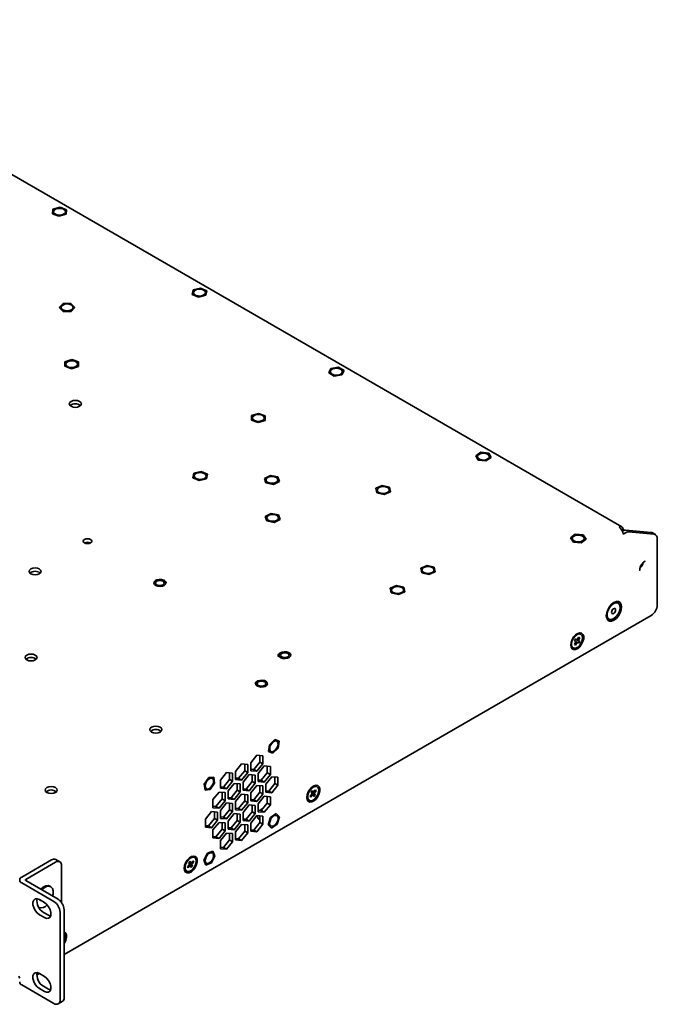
# Model space of a CAD drawing. Header units: millimetres. Extents: x 5 to 587, y 7 to 377.
# Tile 16 of 16: x 477 to 551, y 261 to 377. Entities that reach past the tile are written whole.
import ezdxf

# ---------------------------------------------------------------- set-up
doc = ezdxf.new("R2010")
doc.units = ezdxf.units.MM

msp = doc.modelspace()

# ---------------------------------------------------------------- linework, layer by layer
at = {"color": 7, "linetype": 'Continuous', "lineweight": 35}
for p, q in [((547.0417, 317.3388), (444.2756, 376.6645)), ((480.452, 354.4989), (481.2817, 354.7334)), ((481.2817, 354.7334), (482.0483, 354.4358)), ((480.3889, 353.9669), (480.452, 354.4989)), ((481.1554, 353.6693), (480.3889, 353.9669)), ((480.3889, 353.9669), (480.3889, 353.9662)), ((480.5202, 354.2014), (480.5202, 354.2007)), ((481.9851, 353.9038), (481.1554, 353.6693)), ((481.1554, 353.6693), (481.1554, 353.6686)), ((481.9169, 354.2007), (481.9169, 354.2014)), ((482.0483, 354.4358), (481.9851, 353.9038)), ((481.9851, 353.9038), (481.9851, 353.9031)), ((482.0483, 354.4358), (482.0483, 354.4351)), ((496.7522, 344.5326), (496.858, 345.0624)), ((497.4941, 344.2149), (496.7522, 344.5326)), ((496.7522, 344.5326), (496.7522, 344.5319)), ((496.858, 345.0624), (497.7057, 345.2744)), ((496.9015, 344.7446), (496.9015, 344.7439)), ((498.3417, 344.4268), (497.4941, 344.2149)), ((497.7057, 345.2744), (498.4475, 344.9566)), ((498.2982, 344.7439), (498.2982, 344.7446)), ((498.4475, 344.9566), (498.3417, 344.4268)), ((498.3417, 344.4268), (498.3417, 344.4262)), ((498.4475, 344.9566), (498.4475, 344.9559)), ((481.1788, 343.0005), (481.6267, 343.4669)), ((481.6267, 343.4669), (482.5503, 343.4762)), ((482.5503, 343.4762), (483.0261, 343.019)), ((497.4941, 344.2149), (497.4941, 344.2142)), ((481.6546, 342.5434), (481.1788, 343.0005)), ((481.1788, 343.0005), (481.1788, 342.9998)), ((481.4041, 343.0098), (481.4041, 343.0091)), ((482.5782, 342.5526), (481.6546, 342.5434)), ((481.6546, 342.5434), (481.6546, 342.5427)), ((483.0261, 343.019), (482.5782, 342.5526)), ((482.5782, 342.5526), (482.5782, 342.5519)), ((482.8008, 343.0091), (482.8008, 343.0098)), ((483.0261, 343.019), (483.0261, 343.0183)), ((481.8216, 336.1213), (481.8444, 336.6544)), ((481.8444, 336.6544), (482.6556, 336.9096)), ((481.9344, 336.3764), (481.9344, 336.3758)), ((482.6556, 336.9096), (483.4439, 336.6316)), ((483.3311, 336.3758), (483.3311, 336.3764)), ((483.4439, 336.6316), (483.4211, 336.0985)), ((483.4439, 336.6316), (483.4439, 336.6309)), ((482.61, 335.8433), (481.8216, 336.1213)), ((481.8216, 336.1213), (481.8216, 336.1206)), ((483.4211, 336.0985), (482.61, 335.8433)), ((482.61, 335.8433), (482.61, 335.8426)), ((483.4211, 336.0985), (483.4211, 336.0978)), ((512.7346, 335.3557), (512.9766, 335.8703)), ((513.3856, 334.9774), (512.7346, 335.3557)), ((512.7346, 335.3557), (512.7346, 335.355)), ((512.9293, 335.492), (512.9293, 335.4913)), ((512.9766, 335.8703), (513.8696, 336.0067)), ((513.8696, 336.0067), (514.5207, 335.6283)), ((514.5207, 335.6283), (514.2787, 335.1137)), ((514.326, 335.4913), (514.326, 335.492)), ((514.5207, 335.6283), (514.5207, 335.6276)), ((514.2787, 335.1137), (513.3856, 334.9774)), ((513.3856, 334.9774), (513.3856, 334.9767)), ((514.2787, 335.1137), (514.2787, 335.113)), ((503.7076, 330.363), (504.5204, 330.6164)), ((504.5204, 330.6164), (505.307, 330.3367)), ((503.6814, 329.8299), (503.7076, 330.363)), ((504.4679, 329.5502), (503.6814, 329.8299)), ((503.6814, 329.8299), (503.6814, 329.8292)), ((503.7958, 330.0833), (503.7958, 330.0826)), ((505.2807, 329.8036), (504.4679, 329.5502)), ((504.4679, 329.5502), (504.4679, 329.5495)), ((505.1925, 330.0826), (505.1925, 330.0833)), ((505.307, 330.3367), (505.2807, 329.8036)), ((505.2807, 329.8036), (505.2807, 329.8029)), ((505.307, 330.3367), (505.307, 330.336)), ((529.9303, 325.6697), (530.5482, 326.0662)), ((530.5482, 326.0662), (531.4518, 325.9554)), ((531.4518, 325.9554), (531.7375, 325.4483)), ((530.216, 325.1626), (529.9303, 325.6697)), ((529.9303, 325.6697), (529.9303, 325.6691)), ((530.1508, 325.642), (530.1356, 325.5583)), ((530.1356, 325.559), (530.1356, 325.5583)), ((530.216, 325.1626), (530.216, 325.1619)), ((531.1196, 325.0519), (530.216, 325.1626)), ((531.7375, 325.4483), (531.1196, 325.0519)), ((531.1196, 325.0519), (531.1196, 325.0512)), ((531.5322, 325.5583), (531.5322, 325.559)), ((531.7375, 325.4483), (531.7375, 325.4476)), ((496.8298, 323.0882), (496.9481, 323.6171)), ((496.9481, 323.6171), (497.8007, 323.8224)), ((497.8007, 323.8224), (498.5349, 323.4988)), ((497.5641, 322.7646), (496.8298, 323.0882)), ((496.8298, 323.0882), (496.8298, 323.0875)), ((496.984, 323.2935), (496.984, 323.2928)), ((498.4166, 322.9699), (497.5641, 322.7646)), ((497.5641, 322.7646), (497.5641, 322.7639)), ((498.3807, 323.2928), (498.3807, 323.2935)), ((498.5349, 323.4988), (498.4166, 322.9699)), ((498.4166, 322.9699), (498.4166, 322.9692)), ((498.5349, 323.4988), (498.5349, 323.4981)), ((505.2127, 323.0129), (505.9117, 323.3615)), ((505.3861, 322.4891), (505.2127, 323.0129)), ((505.2127, 323.0129), (505.2127, 323.0122)), ((506.2586, 322.3139), (505.3861, 322.4891)), ((505.3861, 322.4891), (505.3861, 322.4884)), ((505.3868, 322.8377), (505.3868, 322.837)), ((505.9117, 323.3615), (506.7842, 323.1863)), ((506.9576, 322.6625), (506.2586, 322.3139)), ((506.7835, 322.837), (506.7835, 322.8377)), ((506.7842, 323.1863), (506.9576, 322.6625)), ((506.9576, 322.6625), (506.9576, 322.6618)), ((506.2586, 322.3139), (506.2586, 322.3132)), ((518.2564, 321.8541), (518.9926, 322.1762)), ((518.3715, 321.325), (518.2564, 321.8541)), ((518.2564, 321.8541), (518.2564, 321.8534)), ((519.2228, 321.118), (518.3715, 321.325)), ((518.3715, 321.325), (518.3715, 321.3243)), ((518.4094, 321.6471), (518.4094, 321.6464)), ((518.9926, 322.1762), (519.8439, 321.9692)), ((519.959, 321.44), (519.2228, 321.118)), ((519.806, 321.6464), (519.806, 321.6471)), ((519.8439, 321.9692), (519.959, 321.44)), ((519.959, 321.44), (519.959, 321.4394)), ((519.2228, 321.118), (519.2228, 321.1173)), ((505.2952, 318.5703), (505.9942, 318.9188)), ((505.4686, 318.0465), (505.2952, 318.5703)), ((505.2952, 318.5703), (505.2952, 318.5696)), ((506.3411, 317.8713), (505.4686, 318.0465)), ((505.4686, 318.0465), (505.4686, 318.0458)), ((505.4693, 318.3951), (505.4693, 318.3944)), ((505.9942, 318.9188), (506.8667, 318.7436)), ((507.0401, 318.2199), (506.3411, 317.8713)), ((506.3411, 317.8713), (506.3411, 317.8706)), ((506.866, 318.3944), (506.866, 318.3951)), ((506.8667, 318.7436), (507.0401, 318.2199)), ((507.0401, 318.2199), (507.0401, 318.2192)), ((547.0418, 316.9539), (547.1798, 317.0336)), ((547.0753, 316.8916), (547.2506, 316.9928)), ((547.0955, 316.8488), (547.1082, 316.8562)), ((547.2506, 316.9928), (547.1798, 317.0336)), ((547.2506, 316.9928), (547.2506, 316.9216)), ((547.4618, 316.9509), (550.4797, 316.681)), ((547.8153, 316.7468), (550.8332, 316.4769)), ((541.0214, 316.057), (541.5942, 316.4754)), ((541.3627, 315.5614), (541.0214, 316.057)), ((541.0214, 316.057), (541.0214, 316.0563)), ((541.2371, 315.9798), (541.2371, 315.9792)), ((542.2768, 315.4843), (541.3627, 315.5614)), ((541.3627, 315.5614), (541.3627, 315.5608)), ((541.5942, 316.4754), (542.5082, 316.3982)), ((542.8495, 315.9027), (542.2768, 315.4843)), ((542.5082, 316.3982), (542.8495, 315.9027)), ((542.6338, 315.9792), (542.6338, 315.9798)), ((542.8495, 315.9027), (542.8495, 315.902)), ((547.1798, 316.4893), (547.4618, 316.6521)), ((550.9796, 316.4317), (550.6261, 316.6358)), ((551.1868, 315.9739), (551.1868, 308.2147)), ((542.2768, 315.4843), (542.2768, 315.4836)), ((523.5021, 312.5013), (524.2404, 312.8218)), ((523.6138, 311.9719), (523.5021, 312.5013)), ((523.5021, 312.5013), (523.5021, 312.5006)), ((523.6537, 312.2924), (523.6537, 312.2917)), ((524.2404, 312.8218), (525.0904, 312.6129)), ((525.0504, 312.2917), (525.0504, 312.2924)), ((525.0904, 312.6129), (525.2021, 312.0836)), ((524.4638, 311.763), (523.6138, 311.9719)), ((523.6138, 311.9719), (523.6138, 311.9712)), ((525.2021, 312.0836), (524.4638, 311.763)), ((524.4638, 311.763), (524.4638, 311.7623)), ((525.2021, 312.0836), (525.2021, 312.0829)), ((519.9312, 310.1677), (520.6695, 310.4882)), ((520.0429, 309.6383), (519.9312, 310.1677)), ((519.9312, 310.1677), (519.9312, 310.167)), ((520.0829, 309.9588), (520.0829, 309.9581)), ((520.6695, 310.4882), (521.5195, 310.2794)), ((521.4795, 309.9581), (521.4795, 309.9588)), ((521.5195, 310.2794), (521.6312, 309.75)), ((520.8929, 309.4295), (520.0429, 309.6383)), ((520.0429, 309.6383), (520.0429, 309.6376)), ((521.6312, 309.75), (520.8929, 309.4295)), ((520.8929, 309.4295), (520.8929, 309.4288)), ((521.6312, 309.75), (521.6312, 309.7493)), ((546.6137, 308.4321), (546.5859, 308.4481)), ((481.7489, 267.3125), (550.4797, 306.9899)), ((545.5027, 306.5717), (545.5304, 306.5556)), ((541.4839, 304.0177), (541.6083, 304.2308)), ((542.1042, 303.9349), (541.6052, 304.2255)), ((541.6083, 304.2308), (541.7587, 304.141)), ((541.8321, 304.1827), (541.9849, 304.4446)), ((542.1073, 304.3717), (541.9401, 304.3678)), ((542.1073, 304.3717), (541.9544, 304.1097)), ((541.9849, 304.4446), (542.1073, 304.3717)), ((542.2523, 304.7702), (542.1581, 304.8246)), ((541.2415, 303.2369), (541.3358, 303.1825)), ((541.4808, 303.581), (541.6337, 303.8429)), ((541.6032, 303.508), (541.4808, 303.581)), ((541.6343, 303.928), (541.4839, 304.0177)), ((541.6032, 303.508), (541.5237, 303.6544)), ((541.756, 303.77), (541.6032, 303.508)), ((541.9798, 303.7219), (541.8294, 303.8116)), ((541.9538, 304.0247), (542.1042, 303.9349)), ((542.1042, 303.9349), (541.9798, 303.7219)), ((505.6964, 291.0564), (505.8084, 291.8641)), ((505.8084, 291.8641), (505.8078, 291.8645)), ((505.8084, 291.8641), (506.4217, 292.4777)), ((506.811, 291.4758), (506.1977, 290.8622)), ((506.4217, 292.4777), (506.4211, 292.4781)), ((506.4217, 292.4777), (506.923, 292.2836)), ((506.6588, 292.2748), (506.6582, 292.2751)), ((506.923, 292.2836), (506.811, 291.4758)), ((506.923, 292.2836), (506.9224, 292.2839)), ((504.3056, 290.6374), (503.5985, 289.7578)), ((505.0127, 290.5742), (504.3056, 290.6374)), ((504.6592, 290.6058), (504.6592, 289.8355)), ((505.0127, 289.6314), (505.0127, 290.5742)), ((505.6964, 291.0564), (505.6958, 291.0567)), ((506.1977, 290.8622), (505.6964, 291.0564)), ((505.9599, 291.0655), (505.9605, 291.0652)), ((502.5378, 289.6169), (501.8307, 288.7373)), ((503.2449, 289.5537), (502.5378, 289.6169)), ((502.8914, 289.5853), (502.8914, 288.8149)), ((503.2449, 288.6108), (503.2449, 289.5537)), ((503.5985, 289.7578), (503.5985, 288.8149)), ((504.6592, 289.8355), (503.9521, 288.9558)), ((504.3056, 288.7517), (505.0127, 289.6314)), ((505.1895, 289.3798), (504.4824, 288.5002)), ((505.0127, 289.6314), (504.6592, 289.8355)), ((505.8966, 289.3166), (505.1895, 289.3798)), ((505.543, 289.3482), (505.543, 288.5778)), ((505.8966, 288.3737), (505.8966, 289.3166)), ((498.1641, 287.2575), (498.683, 288.0152)), ((498.683, 288.0152), (498.6824, 288.0155)), ((498.683, 288.0152), (499.2861, 288.0735)), ((499.1163, 287.9206), (499.1157, 287.9209)), ((499.2861, 288.0735), (499.2855, 288.0739)), ((499.2861, 288.0735), (499.3703, 287.3741)), ((500.7701, 288.5964), (500.063, 287.7168)), ((501.4772, 288.5332), (500.7701, 288.5964)), ((501.1236, 288.5648), (501.1236, 287.7944)), ((501.4772, 287.5903), (501.4772, 288.5332)), ((501.8307, 288.7373), (501.8307, 287.7944)), ((502.1843, 287.9353), (501.8307, 287.9669)), ((502.8914, 288.8149), (502.1843, 287.9353)), ((502.5378, 287.7312), (502.1843, 287.9353)), ((502.5378, 287.7312), (503.2449, 288.6108)), ((503.4217, 288.3593), (502.7146, 287.4797)), ((503.2449, 288.6108), (502.8914, 288.8149)), ((504.1288, 288.2961), (503.4217, 288.3593)), ((503.9521, 288.9558), (503.5985, 288.9874)), ((503.5985, 288.8149), (504.3056, 288.7517)), ((503.7753, 288.3277), (503.7753, 287.5573)), ((504.3056, 288.7517), (503.9521, 288.9558)), ((504.1288, 287.3532), (504.1288, 288.2961)), ((504.4824, 288.5002), (504.4824, 287.5573)), ((505.543, 288.5778), (504.8359, 287.6982)), ((505.1895, 287.4941), (505.8966, 288.3737)), ((506.0734, 288.1222), (505.3663, 287.2426)), ((505.8966, 288.3737), (505.543, 288.5778)), ((506.7805, 288.059), (506.0734, 288.1222)), ((506.4269, 288.0906), (506.4269, 287.3202)), ((506.7805, 287.1161), (506.7805, 288.059)), ((498.1641, 287.2575), (498.1635, 287.2578)), ((498.2483, 286.5581), (498.1641, 287.2575)), ((499.3703, 287.3741), (498.8514, 286.6164)), ((500.063, 287.7168), (500.063, 286.7739)), ((500.4165, 286.9148), (500.063, 286.9464)), ((500.063, 286.7739), (500.7701, 286.7107)), ((501.1236, 287.7944), (500.4165, 286.9148)), ((500.7701, 286.7107), (500.4165, 286.9148)), ((500.7701, 286.7107), (501.4772, 287.5903)), ((501.654, 287.3388), (500.9468, 286.4592)), ((501.4772, 287.5903), (501.1236, 287.7944)), ((502.3611, 287.2756), (501.654, 287.3388)), ((501.8307, 287.7944), (502.5378, 287.7312)), ((502.0075, 287.3072), (502.0075, 286.5368)), ((502.3611, 286.3327), (502.3611, 287.2756)), ((502.7146, 287.4797), (502.7146, 286.5368)), ((503.7753, 287.5573), (503.0682, 286.6777)), ((503.4217, 286.4736), (504.1288, 287.3532)), ((504.3056, 287.1017), (503.5985, 286.2221)), ((504.1288, 287.3532), (503.7753, 287.5573)), ((505.0127, 287.0385), (504.3056, 287.1017)), ((504.8359, 287.6982), (504.4824, 287.7298)), ((504.4824, 287.5573), (505.1895, 287.4941)), ((504.6592, 287.0701), (504.6592, 286.2997)), ((505.1895, 287.4941), (504.8359, 287.6982)), ((505.0127, 286.0956), (505.0127, 287.0385)), ((505.3663, 287.2426), (505.3663, 286.2997)), ((506.4269, 287.3202), (505.7198, 286.4406)), ((506.0734, 286.2365), (506.7805, 287.1161)), ((506.7805, 287.1161), (506.4269, 287.3202)), ((511.3753, 286.9453), (511.2811, 286.9997)), ((498.2483, 286.5581), (498.2477, 286.5584)), ((498.8514, 286.6164), (498.2483, 286.5581)), ((498.4175, 286.7113), (498.4181, 286.711)), ((499.8862, 286.3183), (499.1791, 285.4387)), ((500.5933, 286.2551), (499.8862, 286.3183)), ((500.2397, 286.2867), (500.2397, 285.5163)), ((500.5933, 285.3122), (500.5933, 286.2551)), ((500.9468, 286.4592), (500.9468, 285.5163)), ((501.3004, 285.6572), (500.9468, 285.6888)), ((502.0075, 286.5368), (501.3004, 285.6572)), ((501.654, 285.4531), (501.3004, 285.6572)), ((501.654, 285.4531), (502.3611, 286.3327)), ((502.5378, 286.0812), (501.8307, 285.2016)), ((502.3611, 286.3327), (502.0075, 286.5368)), ((503.2449, 286.018), (502.5378, 286.0812)), ((503.0682, 286.6777), (502.7146, 286.7093)), ((502.7146, 286.5368), (503.4217, 286.4736)), ((502.8914, 286.0496), (502.8914, 285.2792)), ((503.4217, 286.4736), (503.0682, 286.6777)), ((503.2449, 285.0751), (503.2449, 286.018)), ((503.5985, 286.2221), (503.5985, 285.2792)), ((504.6592, 286.2997), (503.9521, 285.4201)), ((504.3056, 285.216), (505.0127, 286.0956)), ((505.1895, 285.8441), (504.4824, 284.9645)), ((505.0127, 286.0956), (504.6592, 286.2997)), ((505.8966, 285.7809), (505.1895, 285.8441)), ((505.7198, 286.4406), (505.3663, 286.4722)), ((505.3663, 286.2997), (506.0734, 286.2365)), ((505.543, 285.8125), (505.543, 285.0421)), ((506.0734, 286.2365), (505.7198, 286.4406)), ((505.8966, 284.838), (505.8966, 285.7809)), ((510.5641, 285.8443), (510.7533, 286.0701)), ((510.6462, 285.714), (510.5641, 285.8443)), ((510.6462, 285.714), (510.574, 285.8561)), ((510.8354, 285.9398), (510.6462, 285.714)), ((510.6736, 286.3237), (510.8275, 286.5073)), ((510.7746, 286.1635), (510.6736, 286.3237)), ((511.1605, 285.9792), (510.6889, 286.3419)), ((510.8275, 286.5073), (510.9285, 286.3472)), ((511.0066, 285.7955), (510.9056, 285.9557)), ((510.9987, 286.363), (511.1879, 286.5889)), ((511.1605, 285.9792), (511.0066, 285.7955)), ((511.0595, 286.1394), (511.1605, 285.9792)), ((511.27, 286.4586), (511.0808, 286.2328)), ((511.27, 286.4586), (511.0844, 286.4653)), ((511.1879, 286.5889), (511.27, 286.4586)), ((499.1791, 285.4387), (499.1791, 284.4958)), ((499.5326, 284.6367), (499.1791, 284.6683)), ((499.1791, 284.4958), (499.8862, 284.4326)), ((500.2397, 285.5163), (499.5326, 284.6367)), ((499.8862, 284.4326), (499.5326, 284.6367)), ((499.8862, 284.4326), (500.5933, 285.3122)), ((500.7701, 285.0607), (500.063, 284.1811)), ((500.5933, 285.3122), (500.2397, 285.5163)), ((501.4772, 284.9975), (500.7701, 285.0607)), ((500.9468, 285.5163), (501.654, 285.4531)), ((501.1236, 285.0291), (501.1236, 284.2587)), ((501.4772, 284.0546), (501.4772, 284.9975)), ((501.8307, 285.2016), (501.8307, 284.2587)), ((502.8914, 285.2792), (502.1843, 284.3996)), ((502.5378, 284.1955), (503.2449, 285.0751)), ((503.4217, 284.8236), (502.7146, 283.944)), ((503.2449, 285.0751), (502.8914, 285.2792)), ((504.1288, 284.7604), (503.4217, 284.8236)), ((503.9521, 285.4201), (503.5985, 285.4517)), ((503.5985, 285.2792), (504.3056, 285.216)), ((503.7753, 284.792), (503.7753, 284.0216)), ((504.3056, 285.216), (503.9521, 285.4201)), ((504.1288, 283.8175), (504.1288, 284.7604)), ((504.4824, 284.9645), (504.4824, 284.0216)), ((505.543, 285.0421), (504.8359, 284.1625)), ((505.1895, 283.9584), (505.8966, 284.838)), ((505.8966, 284.838), (505.543, 285.0421)), ((510.3645, 285.412), (510.4588, 285.3575)), ((499.0023, 284.0402), (498.2952, 283.1605)), ((499.7094, 283.977), (499.0023, 284.0402)), ((499.3559, 284.0086), (499.3559, 283.2382)), ((499.7094, 283.0341), (499.7094, 283.977)), ((500.063, 284.1811), (500.063, 283.2382)), ((500.4165, 283.3791), (500.063, 283.4107)), ((501.1236, 284.2587), (500.4165, 283.3791)), ((500.7701, 283.175), (500.4165, 283.3791)), ((500.7701, 283.175), (501.4772, 284.0546)), ((501.654, 283.8031), (500.9468, 282.9235)), ((501.4772, 284.0546), (501.1236, 284.2587)), ((502.3611, 283.7399), (501.654, 283.8031)), ((502.1843, 284.3996), (501.8307, 284.4312)), ((501.8307, 284.2587), (502.5378, 284.1955)), ((502.0075, 283.7715), (502.0075, 283.0011)), ((502.5378, 284.1955), (502.1843, 284.3996)), ((502.3611, 282.797), (502.3611, 283.7399)), ((502.7146, 283.944), (502.7146, 283.0011)), ((503.7753, 284.0216), (503.0682, 283.142)), ((503.4217, 282.9379), (504.1288, 283.8175)), ((504.3056, 283.566), (503.5985, 282.6864)), ((504.1288, 283.8175), (503.7753, 284.0216)), ((505.0127, 283.5028), (504.3056, 283.566)), ((504.8359, 284.1625), (504.4824, 284.1941)), ((504.4824, 284.0216), (505.1895, 283.9584)), ((504.6592, 283.5344), (504.6592, 282.764)), ((505.1895, 283.9584), (504.8359, 284.1625)), ((505.0127, 282.5599), (505.0127, 283.5028)), ((505.6601, 282.5059), (505.9254, 283.3483)), ((505.9254, 283.3483), (505.9248, 283.3486)), ((505.9254, 283.3483), (506.5749, 283.8026)), ((506.5749, 283.8026), (506.5743, 283.803)), ((506.5749, 283.8026), (506.9592, 283.4145)), ((506.6588, 283.565), (506.6582, 283.5653)), ((506.9592, 283.4145), (506.694, 282.5721)), ((498.2952, 283.1605), (498.2952, 282.2177)), ((498.6487, 282.3586), (498.2952, 282.3902)), ((498.2952, 282.2177), (499.0023, 282.1545)), ((499.3559, 283.2382), (498.6487, 282.3586)), ((499.0023, 282.1545), (498.6487, 282.3586)), ((499.0023, 282.1545), (499.7094, 283.0341)), ((499.8862, 282.7826), (499.1791, 281.9029)), ((499.7094, 283.0341), (499.3559, 283.2382)), ((500.5933, 282.7193), (499.8862, 282.7826)), ((500.063, 283.2382), (500.7701, 283.175)), ((500.2397, 282.751), (500.2397, 281.9806)), ((500.5933, 281.7765), (500.5933, 282.7193)), ((500.9468, 282.9235), (500.9468, 281.9806)), ((502.0075, 283.0011), (501.3004, 282.1215)), ((501.654, 281.9174), (502.3611, 282.797)), ((502.5378, 282.5455), (501.8307, 281.6658)), ((502.3611, 282.797), (502.0075, 283.0011)), ((503.2449, 282.4823), (502.5378, 282.5455)), ((503.0682, 283.142), (502.7146, 283.1736)), ((502.7146, 283.0011), (503.4217, 282.9379)), ((502.8914, 282.5139), (502.8914, 281.7435)), ((503.4217, 282.9379), (503.0682, 283.142)), ((503.2449, 281.5394), (503.2449, 282.4823)), ((503.5985, 282.6864), (503.5985, 281.7435)), ((504.6592, 282.764), (503.9521, 281.8844)), ((504.3056, 281.6803), (505.0127, 282.5599)), ((504.5463, 283.1718), (504.6592, 283.1067)), ((505.0127, 282.5599), (504.6592, 282.764)), ((505.6601, 282.5059), (505.6595, 282.5062)), ((506.0444, 282.1178), (505.6601, 282.5059)), ((505.9599, 282.3558), (505.9605, 282.3554)), ((506.694, 282.5721), (506.0444, 282.1178)), ((499.1791, 281.9029), (499.1791, 280.9601)), ((499.5326, 281.101), (499.1791, 281.1326)), ((500.2397, 281.9806), (499.5326, 281.101)), ((499.8862, 280.8969), (499.5326, 281.101)), ((499.8862, 280.8969), (500.5933, 281.7765)), ((500.7701, 281.525), (500.063, 280.6453)), ((500.5933, 281.7765), (500.2397, 281.9806)), ((501.4772, 281.4617), (500.7701, 281.525)), ((501.3004, 282.1215), (500.9468, 282.1531)), ((500.9468, 281.9806), (501.654, 281.9174)), ((501.1236, 281.4934), (501.1236, 280.723)), ((501.654, 281.9174), (501.3004, 282.1215)), ((501.4772, 280.5189), (501.4772, 281.4617)), ((501.8307, 281.6658), (501.8307, 280.723)), ((502.8914, 281.7435), (502.1843, 280.8639)), ((502.5378, 280.6598), (503.2449, 281.5394)), ((503.2449, 281.5394), (502.8914, 281.7435)), ((503.9521, 281.8844), (503.5985, 281.916)), ((503.5985, 281.7435), (504.3056, 281.6803)), ((504.3056, 281.6803), (503.9521, 281.8844)), ((506.0444, 282.1178), (506.0438, 282.1181)), ((499.1791, 280.9601), (499.8862, 280.8969)), ((500.063, 280.6453), (500.063, 279.7025)), ((500.4165, 279.8434), (500.063, 279.875)), ((501.1236, 280.723), (500.4165, 279.8434)), ((500.7701, 279.6392), (501.4772, 280.5189)), ((501.4772, 280.5189), (501.1236, 280.723)), ((502.1843, 280.8639), (501.8307, 280.8955)), ((501.8307, 280.723), (502.5378, 280.6598)), ((502.5378, 280.6598), (502.1843, 280.8639)), ((497.0211, 278.6588), (496.9268, 278.7132)), ((498.1215, 278.3474), (498.5299, 279.1718)), ((498.5299, 279.1718), (498.5293, 279.1721)), ((498.5299, 279.1718), (499.1756, 279.4305)), ((499.4129, 278.8647), (499.0045, 278.0402)), ((499.1163, 279.2108), (499.1157, 279.2112)), ((499.1756, 279.4305), (499.175, 279.4308)), ((499.1756, 279.4305), (499.4129, 278.8647)), ((500.063, 279.7025), (500.7701, 279.6392)), ((500.7701, 279.6392), (500.4165, 279.8434)), ((476.7992, 276.3766), (480.2875, 278.3904)), ((477.2706, 276.1044), (480.7589, 278.1182)), ((481.2589, 278.1677), (480.7875, 278.4399)), ((481.4661, 277.7099), (481.4661, 273.383)), ((496.203, 277.5922), (496.4008, 277.8021)), ((496.2704, 277.4454), (496.203, 277.5922)), ((496.4682, 277.6553), (496.2704, 277.4454)), ((496.3457, 278.0771), (496.5065, 278.2479)), ((496.4286, 277.8966), (496.3457, 278.0771)), ((496.7799, 277.6526), (496.3916, 277.9772)), ((496.5065, 278.2479), (496.5894, 278.0673)), ((496.619, 277.4819), (496.5361, 277.6624)), ((496.7799, 277.6526), (496.619, 277.4819)), ((496.6574, 278.0745), (496.8551, 278.2844)), ((496.697, 277.8332), (496.7799, 277.6526)), ((496.9226, 278.1375), (496.7248, 277.9276)), ((496.9226, 278.1375), (496.728, 278.1494)), ((496.8551, 278.2844), (496.9226, 278.1375)), ((498.1215, 278.3474), (498.1209, 278.3477)), ((498.3588, 277.7816), (498.1215, 278.3474)), ((498.3588, 277.7816), (498.3582, 277.7819)), ((499.0045, 278.0402), (498.3588, 277.7816)), ((498.4175, 278.0016), (498.4181, 278.0012)), ((496.0102, 277.1254), (496.1045, 277.071)), ((480.5704, 273.5191), (476.7992, 275.6962)), ((481.0418, 273.7913), (477.2706, 275.9684)), ((480.1861, 275.2481), (480.0682, 275.3162)), ((479.5336, 274.6619), (479.6072, 274.7044)), ((479.6072, 274.7044), (479.6073, 274.6194)), ((479.9306, 274.4327), (480.0046, 274.4755)), ((480.0046, 274.4755), (480.0047, 274.39)), ((479.4508, 273.4101), (478.8615, 273.7503)), ((478.9677, 273.5958), (478.9676, 273.6891)), ((479.0484, 273.6425), (478.9677, 273.5958)), ((479.3651, 273.3669), (479.365, 273.4597)), ((479.4454, 273.4133), (479.3651, 273.3669)), ((478.828, 272.7921), (478.8082, 272.7963)), ((478.8615, 271.9811), (479.4508, 271.641)), ((479.3329, 272.2533), (479.9222, 271.9131)), ((479.9222, 271.9131), (480.1742, 271.8169)), ((481.2775, 272.2944), (481.2775, 262.006)), ((481.7489, 272.5665), (481.7489, 262.2781)), ((478.5669, 264.9313), (478.8678, 265.105)), ((479.4508, 264.7684), (478.8615, 265.1086)), ((480.5704, 261.5976), (476.7992, 263.7747)), ((478.8615, 263.3394), (479.4508, 262.9993)), ((479.3329, 263.6116), (479.9222, 263.2714)), ((479.9222, 263.2714), (480.1742, 263.1752)), ((481.0703, 261.5481), (481.5418, 261.8203))]:
    msp.add_line(p, q, dxfattribs=at)
at = {"color": 7, "linetype": 'Continuous', "lineweight": 35, "flags": 128}
for points in [[(481.9169, 354.2007), (481.9039, 354.2781), (481.8004, 354.4236), (481.6082, 354.5352), (481.3568, 354.5958), (481.0843, 354.5963), (480.8323, 354.5365), (480.6391, 354.4256), (480.5341, 354.2805), (480.5202, 354.2007)], [(481.7981, 353.9764), (481.9031, 354.1215), (481.9039, 354.2788), (481.8004, 354.4243), (481.6082, 354.5359), (481.3568, 354.5965), (481.0843, 354.597), (480.8323, 354.5372), (480.6391, 354.4263), (480.5341, 354.2812), (480.5333, 354.1239), (480.6368, 353.9784), (480.8289, 353.8668), (481.0803, 353.8062), (481.3528, 353.8057), (481.6048, 353.8655), (481.7981, 353.9764)], [(497.0391, 344.9842), (496.9225, 344.842), (496.9015, 344.7439)], [(497.0391, 344.9849), (496.9225, 344.8427), (496.9091, 344.6856), (497.0008, 344.5375), (497.1837, 344.4209), (497.43, 344.3536), (497.7022, 344.3458), (497.9587, 344.3988), (498.1607, 344.5044), (498.2772, 344.6466), (498.2907, 344.8037), (498.1989, 344.9518), (498.016, 345.0684), (497.7697, 345.1357), (497.4976, 345.1434), (497.241, 345.0905), (497.0391, 344.9849)], [(498.2982, 344.7439), (498.2907, 344.803), (498.1989, 344.9511), (498.016, 345.0677), (497.7697, 345.135), (497.4976, 345.1427), (497.241, 345.0898), (497.0391, 344.9842)], [(481.4042, 343.0027), (481.462, 342.849), (481.6173, 342.7198), (481.8465, 342.6347), (482.1146, 342.6067), (482.3809, 342.64), (482.6048, 342.7297), (482.7522, 342.862), (482.8007, 343.0168), (482.7429, 343.1705), (482.5876, 343.2997), (482.3584, 343.3848), (482.0903, 343.4128), (481.824, 343.3795), (481.6001, 343.2898), (481.4527, 343.1575), (481.4042, 343.0027)], [(482.8008, 343.0091), (482.8007, 343.0161), (482.7429, 343.1698), (482.5876, 343.299), (482.3584, 343.3841), (482.0903, 343.4121), (481.824, 343.3788), (481.6001, 343.2891), (481.4527, 343.1568), (481.4042, 343.0021), (481.4042, 343.0021)], [(482.0368, 336.5859), (481.9429, 336.4382), (481.9344, 336.3758)], [(482.0368, 336.5866), (481.9429, 336.4389), (481.954, 336.2818), (482.0684, 336.139), (482.2688, 336.0324), (482.5246, 335.9782), (482.7968, 335.9846), (483.0441, 336.0506), (483.2287, 336.1663), (483.3227, 336.314), (483.3116, 336.4711), (483.1971, 336.6139), (482.9968, 336.7205), (482.741, 336.7747), (482.4688, 336.7683), (482.2215, 336.7022), (482.0368, 336.5866)], [(483.3311, 336.3758), (483.3116, 336.4704), (483.1971, 336.6132), (482.9968, 336.7198), (482.741, 336.774), (482.4688, 336.7676), (482.2215, 336.7015), (482.0368, 336.5859)], [(514.326, 335.4913), (514.3028, 335.5944), (514.183, 335.7357), (513.9788, 335.8398), (513.721, 335.8908), (513.4491, 335.8811), (513.2043, 335.8119), (513.024, 335.694), (512.9356, 335.5452), (512.9293, 335.4913)], [(512.9525, 335.3889), (513.0722, 335.2476), (513.2765, 335.1435), (513.5342, 335.0925), (513.8062, 335.1023), (514.0509, 335.1714), (514.2313, 335.2893), (514.3197, 335.4381), (514.3028, 335.5951), (514.183, 335.7364), (513.9788, 335.8405), (513.721, 335.8915), (513.4491, 335.8817), (513.2043, 335.8126), (513.024, 335.6947), (512.9356, 335.5459), (512.9525, 335.3889)], [(482.5715, 332.0161), (482.7997, 332.1041), (483.0688, 332.1351), (483.338, 332.1041), (483.5662, 332.0161), (483.7186, 331.8844), (483.7722, 331.729), (483.7186, 331.5736), (483.5662, 331.4419), (483.338, 331.3539), (483.0688, 331.323), (482.7997, 331.3539), (482.5715, 331.4419), (482.419, 331.5736), (482.3655, 331.729), (482.419, 331.8844), (482.5715, 332.0161)], [(505.1925, 330.0826), (505.1888, 330.1238), (505.1086, 330.2742), (504.9349, 330.3953), (504.694, 330.4689), (504.4227, 330.4836), (504.1623, 330.4373), (503.9525, 330.337), (503.825, 330.198), (503.7958, 330.0826)], [(503.8797, 329.8917), (504.0535, 329.7706), (504.2943, 329.697), (504.5656, 329.6823), (504.826, 329.7286), (505.0359, 329.8289), (505.1633, 329.9679), (505.1888, 330.1245), (505.1086, 330.2749), (504.9349, 330.396), (504.694, 330.4696), (504.4227, 330.4843), (504.1623, 330.438), (503.9525, 330.3377), (503.825, 330.1987), (503.7995, 330.0421), (503.8797, 329.8917)], [(530.1508, 325.6427), (530.1473, 325.4854), (530.2483, 325.3394), (530.4385, 325.2267), (530.6889, 325.1647), (530.9614, 325.1627), (531.2144, 325.221), (531.4095, 325.3308), (531.517, 325.4753), (531.5205, 325.6326), (531.4194, 325.7787), (531.2293, 325.8913), (530.9789, 325.9534), (530.7064, 325.9554), (530.4534, 325.8971), (530.2583, 325.7873), (530.1508, 325.6427)], [(531.5322, 325.5583), (531.5205, 325.6319), (531.4194, 325.778), (531.2293, 325.8907), (530.9789, 325.9527), (530.7064, 325.9547), (530.4534, 325.8964), (530.2583, 325.7866), (530.1508, 325.642)], [(497.7718, 323.6926), (497.5, 323.682), (497.2559, 323.612), (497.0767, 323.4935), (496.9898, 323.3444), (496.984, 323.2928)], [(497.7718, 323.6933), (497.5, 323.6826), (497.2559, 323.6127), (497.0767, 323.4942), (496.9898, 323.3451), (497.0083, 323.1882), (497.1294, 323.0473), (497.3347, 322.9439), (497.5929, 322.8937), (497.8648, 322.9044), (498.1089, 322.9743), (498.288, 323.0928), (498.375, 323.2419), (498.3565, 323.3988), (498.2353, 323.5397), (498.03, 323.6431), (497.7718, 323.6933)], [(498.3807, 323.2928), (498.3565, 323.3981), (498.2353, 323.539), (498.03, 323.6424), (497.7718, 323.6926)], [(506.7835, 322.837), (506.7481, 322.9637), (506.6136, 323.1005), (506.3987, 323.1972), (506.1361, 323.2391), (505.8657, 323.2197), (505.6287, 323.1421), (505.4612, 323.018), (505.3887, 322.8664), (505.3868, 322.837)], [(505.5567, 322.5742), (505.7716, 322.4775), (506.0343, 322.4356), (506.3047, 322.455), (506.5416, 322.5326), (506.7091, 322.6567), (506.7816, 322.8083), (506.7481, 322.9644), (506.6136, 323.1012), (506.3987, 323.1979), (506.1361, 323.2397), (505.8657, 323.2204), (505.6287, 323.1428), (505.4612, 323.0187), (505.3887, 322.8671), (505.4222, 322.711), (505.5567, 322.5742)], [(518.4641, 321.8036), (518.4094, 321.6495), (518.4609, 321.495), (518.6109, 321.3637), (518.8366, 321.2756), (519.1035, 321.2439), (519.3711, 321.2737), (519.5985, 321.3603), (519.7513, 321.4906), (519.806, 321.6447), (519.7545, 321.7991), (519.6045, 321.9304), (519.3788, 322.0186), (519.1119, 322.0502), (518.8444, 322.0205), (518.6169, 321.9339), (518.4641, 321.8036)], [(518.4641, 321.8029), (518.4094, 321.6488), (518.4094, 321.6464)], [(519.806, 321.6464), (519.7545, 321.7984), (519.6045, 321.9297), (519.3788, 322.0179), (519.1119, 322.0495), (518.8444, 322.0198), (518.6169, 321.9332), (518.4641, 321.8029)], [(506.6961, 318.6579), (506.4812, 318.7546), (506.2186, 318.7964), (505.9482, 318.7771), (505.7112, 318.6994), (505.5437, 318.5754), (505.4712, 318.4237), (505.4693, 318.3944)], [(506.6961, 318.6586), (506.4812, 318.7553), (506.2186, 318.7971), (505.9482, 318.7778), (505.7112, 318.7001), (505.5437, 318.5761), (505.4712, 318.4244), (505.5047, 318.2683), (505.6392, 318.1315), (505.8541, 318.0348), (506.1167, 317.993), (506.3872, 318.0123), (506.6241, 318.09), (506.7916, 318.214), (506.8641, 318.3657), (506.8306, 318.5218), (506.6961, 318.6586)], [(506.866, 318.3944), (506.8306, 318.5211), (506.6961, 318.6579)], [(484.1295, 315.8771), (484.2917, 315.9397), (484.483, 315.9616), (484.6744, 315.9397), (484.8366, 315.8771), (484.945, 315.7835), (484.983, 315.673), (484.945, 315.5625), (484.8366, 315.4689), (484.6744, 315.4063), (484.483, 315.3844), (484.2917, 315.4063), (484.1295, 315.4689), (484.0211, 315.5625), (483.983, 315.673), (484.0211, 315.7835), (484.1295, 315.8771)], [(542.6338, 315.9792), (542.6291, 316.0261), (542.5452, 316.1757), (542.3685, 316.2955), (542.1258, 316.367), (541.8542, 316.3796), (541.595, 316.3311), (541.3876, 316.2291), (541.2636, 316.089), (541.2371, 315.9792)], [(541.5025, 315.6635), (541.7451, 315.592), (542.0167, 315.5794), (542.276, 315.6279), (542.4834, 315.7299), (542.6074, 315.87), (542.6291, 316.0268), (542.5452, 316.1764), (542.3685, 316.2961), (542.1258, 316.3677), (541.8542, 316.3802), (541.595, 316.3318), (541.3876, 316.2298), (541.2636, 316.0897), (541.2419, 315.9329), (541.3258, 315.7833), (541.5025, 315.6635)], [(550.4797, 316.681), (550.5566, 316.6661), (550.6261, 316.6358)], [(477.8575, 312.4223), (478.0856, 312.5104), (478.3548, 312.5413), (478.6239, 312.5104), (478.8521, 312.4223), (479.0046, 312.2906), (479.0581, 312.1352), (479.0046, 311.9799), (478.8521, 311.8481), (478.6239, 311.7601), (478.3548, 311.7292), (478.0856, 311.7601), (477.8575, 311.8481), (477.705, 311.9799), (477.6515, 312.1352), (477.705, 312.2906), (477.8575, 312.4223)], [(523.7095, 312.4496), (523.6538, 312.2956), (523.6537, 312.2917)], [(523.7095, 312.4503), (523.6538, 312.2963), (523.7043, 312.1418), (523.8535, 312.0101), (524.0786, 311.9215), (524.3453, 311.8893), (524.613, 311.9185), (524.8411, 312.0046), (524.9946, 312.1345), (525.0504, 312.2885), (524.9998, 312.4431), (524.8506, 312.5747), (524.6256, 312.6633), (524.3589, 312.6955), (524.0911, 312.6663), (523.8631, 312.5802), (523.7095, 312.4503)], [(525.0504, 312.2917), (524.9998, 312.4424), (524.8506, 312.574), (524.6256, 312.6626), (524.3589, 312.6948), (524.0911, 312.6656), (523.8631, 312.5795), (523.7095, 312.4496)], [(493.6635, 310.7912), (493.5996, 310.9436), (493.4395, 311.0701), (493.2077, 311.1517), (492.9394, 311.1759), (492.6756, 311.139), (492.4563, 311.0465), (492.315, 310.9127), (492.2731, 310.7579), (492.3371, 310.6056), (492.4972, 310.479), (492.729, 310.3974), (492.9972, 310.3732), (493.2611, 310.4101), (493.4804, 310.5026), (493.6217, 310.6364), (493.6635, 310.7912)], [(492.6148, 310.9787), (492.777, 311.0412), (492.9683, 311.0632), (493.1597, 311.0412), (493.3219, 310.9787), (493.4303, 310.885), (493.4683, 310.7746), (493.4303, 310.6641), (493.3219, 310.5705), (493.1597, 310.5079), (492.9683, 310.4859), (492.777, 310.5079), (492.6148, 310.5705), (492.5064, 310.6641), (492.4683, 310.7746), (492.5064, 310.885), (492.6148, 310.9787)], [(521.4237, 309.801), (521.4795, 309.9549), (521.4289, 310.1095), (521.2798, 310.2411), (521.0547, 310.3298), (520.788, 310.362), (520.5202, 310.3328), (520.2922, 310.2467), (520.1386, 310.1167), (520.0829, 309.9627), (520.1335, 309.8082), (520.2826, 309.6766), (520.5077, 309.5879), (520.7744, 309.5557), (521.0422, 309.5849), (521.2702, 309.671), (521.4237, 309.801)], [(521.4795, 309.9581), (521.4289, 310.1088), (521.2798, 310.2404), (521.0547, 310.3291), (520.788, 310.3613), (520.5202, 310.3321), (520.2922, 310.246), (520.1386, 310.116), (520.0829, 309.9621), (520.0829, 309.9581)], [(545.2235, 306.9496), (545.2674, 307.2945), (545.3946, 307.6563), (545.5927, 307.9995), (545.8424, 308.2905), (546.1192, 308.5009), (546.396, 308.6101), (546.6456, 308.6073), (546.8438, 308.4929), (546.971, 308.278), (547.0149, 307.9837), (546.971, 307.6388), (546.8438, 307.277), (546.6456, 306.9338), (546.396, 306.6428), (546.1192, 306.4324), (545.8424, 306.3232), (545.5927, 306.326), (545.3946, 306.4404), (545.2674, 306.6553), (545.2235, 306.9496)], [(546.3646, 306.8452), (546.1074, 306.6307), (545.8461, 306.5182), (545.6116, 306.5211), (545.4314, 306.639), (545.327, 306.858), (545.3107, 307.1522), (545.3844, 307.4868), (545.5394, 307.8222), (545.7574, 308.1188), (546.0126, 308.3415)], [(546.1643, 307.2893), (546.0718, 307.2147), (545.9794, 307.1827), (545.9011, 307.1981), (545.8488, 307.2584), (545.8304, 307.3546), (545.8489, 307.472), (545.9014, 307.5928), (545.9798, 307.6984)], [(545.9798, 307.6984), (546.0723, 307.773), (546.1647, 307.805), (546.243, 307.7897), (546.2953, 307.7293), (546.3136, 307.6331), (546.2952, 307.5157), (546.2427, 307.3949), (546.1643, 307.2893)], [(546.0126, 308.3415), (546.2806, 308.4654), (546.5229, 308.4693), (546.7094, 308.3526), (546.8171, 308.1297), (546.8327, 307.8282), (546.7543, 307.4854), (546.5915, 307.1436), (546.3646, 306.8452)], [(541.0516, 303.5205), (541.0931, 303.2572), (541.2131, 303.0704), (541.3986, 302.9803), (541.6296, 302.9967), (541.8809, 303.1177), (542.1253, 303.3303), (542.3364, 303.6114), (542.4913, 303.9306), (542.5732, 304.2533), (542.5732, 304.5445), (542.4913, 304.7727), (542.3364, 304.913), (542.1253, 304.9504), (541.8809, 304.8808), (541.6296, 304.7117), (541.3986, 304.4614), (541.2131, 304.1571), (541.0931, 303.8317), (541.0516, 303.5205)], [(542.2561, 304.768), (542.0607, 304.8125), (541.8293, 304.7441), (541.5931, 304.572), (541.3841, 304.3194), (541.2304, 304.0205), (541.1528, 303.7157), (541.1619, 303.446), (541.2563, 303.248), (541.4234, 303.1483), (541.6405, 303.1605), (541.8783, 303.2828), (542.1048, 303.4989), (542.2893, 303.7794), (542.4069, 304.0865), (542.4418, 304.3787), (542.3891, 304.6166), (542.2561, 304.768)], [(477.386, 302.3533), (477.6142, 302.4413), (477.8834, 302.4722), (478.1525, 302.4413), (478.3807, 302.3533), (478.5332, 302.2216), (478.5867, 302.0662), (478.5332, 301.9108), (478.3807, 301.7791), (478.1525, 301.6911), (477.8834, 301.6602), (477.6142, 301.6911), (477.386, 301.7791), (477.2336, 301.9108), (477.18, 302.0662), (477.2336, 302.2216), (477.386, 302.3533)], [(507.0536, 302.5998), (506.9205, 302.4631), (506.8881, 302.3075), (506.9613, 302.1566), (507.129, 302.0334), (507.3657, 301.9565), (507.6352, 301.9378), (507.8967, 301.9801), (508.1102, 302.0769), (508.2432, 302.2135), (508.2756, 302.3691), (508.2024, 302.5201), (508.0347, 302.6433), (507.7981, 302.7201), (507.5285, 302.7388), (507.2671, 302.6966), (507.0536, 302.5998)], [(507.2283, 302.5424), (507.3905, 302.605), (507.5819, 302.627), (507.7732, 302.605), (507.9354, 302.5424), (508.0438, 302.4488), (508.0819, 302.3383), (508.0438, 302.2279), (507.9354, 302.1342), (507.7732, 302.0717), (507.5819, 302.0497), (507.3905, 302.0717), (507.2283, 302.1342), (507.1199, 302.2279), (507.0819, 302.3383), (507.1199, 302.4488), (507.2283, 302.5424)], [(504.4378, 299.3189), (504.2625, 299.1992), (504.1799, 299.0499), (504.2025, 298.8937), (504.327, 298.7544), (504.5343, 298.6532), (504.793, 298.6055), (505.0635, 298.6186), (505.3048, 298.6905), (505.4801, 298.8101), (505.5627, 298.9595), (505.54, 299.1156), (505.4156, 299.2549), (505.2082, 299.3561), (504.9496, 299.4038), (504.6791, 299.3907), (504.4378, 299.3189)], [(504.5177, 299.2088), (504.6799, 299.2713), (504.8713, 299.2933), (505.0626, 299.2713), (505.2248, 299.2088), (505.3332, 299.1151), (505.3713, 299.0047), (505.3332, 298.8942), (505.2248, 298.8006), (505.0626, 298.738), (504.8713, 298.716), (504.6799, 298.738), (504.5177, 298.8006), (504.4093, 298.8942), (504.3713, 299.0047), (504.4093, 299.1151), (504.5177, 299.2088)], [(491.9996, 293.9171), (492.2278, 294.0051), (492.4969, 294.036), (492.7661, 294.0051), (492.9943, 293.9171), (493.1467, 293.7854), (493.2003, 293.63), (493.1467, 293.4746), (492.9943, 293.3429), (492.7661, 293.2549), (492.4969, 293.224), (492.2278, 293.2549), (491.9996, 293.3429), (491.8471, 293.4746), (491.7936, 293.63), (491.8471, 293.7854), (491.9996, 293.9171)], [(506.225, 291.0593), (506.4176, 291.1759), (506.5938, 291.3676), (506.7267, 291.6054), (506.7962, 291.853), (506.7915, 292.0728), (506.7135, 292.2312), (506.5741, 292.3042), (506.3943, 292.2806), (506.2017, 292.1641), (506.0256, 291.9723), (505.8926, 291.7345), (505.8232, 291.4869), (505.8278, 291.2672), (505.9058, 291.1087), (506.0453, 291.0357), (506.225, 291.0593)], [(506.2244, 291.0597), (506.417, 291.1762), (506.5932, 291.368), (506.7261, 291.6058), (506.7956, 291.8534), (506.7909, 292.0731), (506.7129, 292.2316), (506.6582, 292.2751)], [(505.9599, 291.0655), (506.0447, 291.0361), (506.2244, 291.0597)], [(498.375, 286.743), (498.5196, 286.6795), (498.7019, 286.7129), (498.8942, 286.8381), (499.0672, 287.036), (499.1944, 287.2765), (499.2567, 287.523), (499.2444, 287.7379), (499.1594, 287.8886), (499.0148, 287.9521), (498.8325, 287.9187), (498.6402, 287.7935), (498.4672, 287.5956), (498.34, 287.3551), (498.2777, 287.1086), (498.29, 286.8936), (498.375, 286.743)], [(498.4175, 286.7113), (498.519, 286.6798), (498.7013, 286.7133), (498.8936, 286.8384), (499.0666, 287.0363), (499.1938, 287.2769), (499.2561, 287.5233), (499.2438, 287.7383), (499.1588, 287.889), (499.1157, 287.9209)], [(479.7431, 286.8415), (479.9712, 286.9296), (480.2404, 286.9605), (480.5096, 286.9296), (480.7377, 286.8415), (480.8902, 286.7098), (480.9437, 286.5544), (480.8902, 286.3991), (480.7377, 286.2673), (480.5096, 286.1793), (480.2404, 286.1484), (479.9712, 286.1793), (479.7431, 286.2673), (479.5906, 286.3991), (479.5371, 286.5544), (479.5906, 286.7098), (479.7431, 286.8415)], [(510.1746, 285.6956), (510.2161, 285.4323), (510.3361, 285.2455), (510.5216, 285.1554), (510.7526, 285.1717), (511.0039, 285.2928), (511.2483, 285.5054), (511.4594, 285.7865), (511.6143, 286.1057), (511.6962, 286.4284), (511.6962, 286.7196), (511.6143, 286.9478), (511.4594, 287.0881), (511.2483, 287.1255), (511.0039, 287.0559), (510.7526, 286.8868), (510.5216, 286.6365), (510.3361, 286.3322), (510.2161, 286.0068), (510.1746, 285.6956)], [(511.4889, 286.834), (511.34, 286.9628), (511.134, 286.982), (510.8987, 286.889), (510.6659, 286.6965), (510.467, 286.4303), (510.3289, 286.1264), (510.2702, 285.826), (510.2989, 285.5694), (510.411, 285.3915), (510.5916, 285.3162), (510.816, 285.3538), (511.0541, 285.499), (511.2737, 285.7323), (511.4452, 286.0223), (511.5453, 286.3297), (511.5605, 286.613), (511.4889, 286.834)], [(506.1091, 282.3234), (506.2971, 282.3829), (506.4869, 282.5303), (506.6498, 282.7432), (506.7609, 282.9891), (506.8033, 283.2306), (506.7705, 283.431), (506.6676, 283.5596), (506.5102, 283.597), (506.3223, 283.5375), (506.1324, 283.3901), (505.9695, 283.1772), (505.8584, 282.9313), (505.816, 282.6898), (505.8488, 282.4894), (505.9517, 282.3608), (506.1091, 282.3234)], [(505.9599, 282.3558), (506.1085, 282.3237), (506.2965, 282.3832), (506.4863, 282.5307), (506.6492, 282.7436), (506.7603, 282.9895), (506.8027, 283.231), (506.77, 283.4313), (506.667, 283.56), (506.6582, 283.5653)], [(495.8203, 277.4091), (495.8618, 277.1458), (495.9818, 276.959), (496.1674, 276.8689), (496.3983, 276.8852), (496.6496, 277.0062), (496.8941, 277.2188), (497.1052, 277.5), (497.2601, 277.8192), (497.3419, 278.1419), (497.3419, 278.4331), (497.2601, 278.6612), (497.1052, 278.8016), (496.8941, 278.839), (496.6496, 278.7694), (496.3983, 278.6002), (496.1674, 278.3499), (495.9818, 278.0456), (495.8618, 277.7202), (495.8203, 277.4091)], [(497.1606, 278.4993), (497.0297, 278.6536), (496.8357, 278.7013), (496.6049, 278.6361), (496.3684, 278.4667), (496.1582, 278.2161), (496.0026, 277.918), (495.9226, 277.6127), (495.9291, 277.3415), (496.0212, 277.141), (496.1865, 277.0382), (496.4025, 277.0471), (496.6402, 277.1664), (496.8675, 277.3801), (497.0536, 277.6592), (497.1734, 277.9662), (497.2107, 278.2594), (497.1606, 278.4993)], [(498.4585, 277.9828), (498.6294, 277.9789), (498.8214, 278.0705), (499.0051, 278.2437), (499.1526, 278.472), (499.2414, 278.7207), (499.258, 278.9519), (499.1999, 279.1305), (499.0759, 279.2293), (498.905, 279.2331), (498.713, 279.1415), (498.5293, 278.9684), (498.3818, 278.7401), (498.293, 278.4914), (498.2764, 278.2601), (498.3345, 278.0815), (498.4585, 277.9828)], [(498.4175, 278.0016), (498.4579, 277.9831), (498.6288, 277.9793), (498.8208, 278.0709), (499.0045, 278.244), (499.152, 278.4723), (499.2408, 278.721), (499.2574, 278.9523), (499.1993, 279.1309), (499.1157, 279.2112)], [(479.0164, 274.9605), (479.0216, 274.9658), (479.3161, 275.2135), (479.6174, 275.3613), (479.8986, 275.3962), (480.1348, 275.315), (480.2585, 275.1973)], [(480.4095, 274.1563), (480.4651, 274.4311), (480.465, 274.7717), (480.3778, 275.047), (480.2115, 275.2324), (479.9806, 275.3114), (479.7059, 275.2771), (479.4116, 275.1325), (479.1289, 274.8955)], [(478.8615, 273.7503), (478.5995, 273.8482), (478.3691, 273.8276), (478.1981, 273.691), (478.1072, 273.4548), (478.1072, 273.1476), (478.1981, 272.8064), (478.3691, 272.4724), (478.5995, 272.1857), (478.8615, 271.9811)], [(479.4508, 271.641), (479.7128, 271.5431), (479.9432, 271.5637), (480.1142, 271.7003), (480.2052, 271.9365), (480.2052, 272.2437), (480.1142, 272.5849), (479.9432, 272.9189), (479.7128, 273.2056), (479.4508, 273.4101)], [(481.7489, 268.5781), (481.8081, 268.6692), (481.963, 268.9884), (482.0449, 269.3111), (482.0449, 269.6022), (481.963, 269.8304), (481.8081, 269.9708), (481.7489, 269.9935)], [(481.8957, 269.574), (481.798, 269.7685), (481.7489, 269.8119)], [(478.8615, 265.1086), (478.5995, 265.2065), (478.3691, 265.1859), (478.1981, 265.0493), (478.1072, 264.8131), (478.1072, 264.5059), (478.1981, 264.1647), (478.3691, 263.8306), (478.5995, 263.544), (478.8615, 263.3394)], [(479.4508, 262.9993), (479.7128, 262.9014), (479.9432, 262.922), (480.1142, 263.0586), (480.2052, 263.2947), (480.2052, 263.6019), (480.1142, 263.9432), (479.9432, 264.2772), (479.7128, 264.5638), (479.4508, 264.7684)]]:
    msp.add_lwpolyline(points, dxfattribs=at)
at = {"color": 7, "linetype": 'Continuous', "lineweight": 35}
for centre, radius, start, end in [((483.0688, 330.7897), 0.954, 50.410267, 129.589733), ((546.8925, 317.0802), 0.2911, 350.785963, 129.203285), ((546.1564, 316.4427), 1.0245, 2.605478, 57.394522), ((547.4365, 316.3378), 0.6136, 87.642238, 122.349282), ((547.7901, 316.1337), 0.6136, 87.642238, 122.349282), ((484.483, 314.7865), 0.7685, 62.615401, 117.389976), ((550.7527, 316.0446), 0.4398, 350.748121, 79.453222), ((478.3548, 311.1959), 0.954, 50.410267, 129.589733), ((548.605, 313.2709), 0.9242, 307.349548, 352.754718), ((549.6516, 308.2845), 1.5368, 302.605478, 357.394522), ((541.9714, 304.3657), 0.4948, 67.369729, 123.315651), ((541.8994, 303.9787), 0.2149, 108.263324, 130.91344), ((541.738, 304.0687), 0.2202, 348.454768, 10.734188), ((541.491, 303.5954), 0.4368, 180.647201, 235.15792), ((541.8501, 303.8839), 0.2202, 168.454768, 190.734188), ((541.6887, 303.974), 0.2149, 288.263324, 310.91344), ((477.8834, 301.1269), 0.954, 50.410267, 129.589733), ((492.4969, 292.6907), 0.954, 50.410267, 129.589733), ((511.0884, 286.6083), 0.4363, 63.795529, 127.527404), ((480.2404, 285.6151), 0.954, 50.410267, 129.589733), ((510.6026, 285.7662), 0.4269, 177.813695, 236.095484), ((511.066, 286.0478), 0.3135, 158.338619, 175.917183), ((510.8419, 286.0743), 0.1346, 267.240898, 298.256764), ((510.9922, 286.2286), 0.1346, 87.240898, 118.256764), ((510.7681, 286.2551), 0.3135, 338.338619, 355.917183), ((504.78, 283.4763), 0.3839, 167.851216, 232.495042), ((505.2615, 283.6869), 0.7526, 107.993568, 139.505761), ((496.7407, 278.2553), 0.4943, 67.887419, 123.435514), ((480.5805, 277.9815), 0.503, 65.692881, 125.617577), ((481.035, 277.7798), 0.4367, 350.785963, 129.203285), ((496.7378, 277.7543), 0.3403, 155.287089, 171.923996), ((496.4907, 277.7686), 0.1155, 258.785684, 293.168181), ((496.6349, 277.9611), 0.1155, 78.785684, 113.168181), ((496.3878, 277.9754), 0.3403, 335.287089, 351.923996), ((496.2571, 277.481), 0.4329, 182.67984, 235.223546), ((476.9283, 276.0364), 0.3638, 110.783421, 249.216579), ((477.2964, 276.0364), 0.0728, 110.783421, 249.216579), ((479.779, 274.6678), 0.71, 65.960297, 125.362637), ((480.0578, 273.5432), 1.4796, 168.169439, 240.668017), ((479.0661, 273.7162), 0.9358, 252.597731, 320.664159), ((479.7423, 272.2245), 1.5368, 2.605478, 57.394522), ((480.2137, 272.4967), 1.5368, 2.605478, 57.394522), ((480.7397, 269.4031), 1.1686, 329.729995, 8.40742), ((480.0578, 264.9015), 1.4796, 168.169439, 240.668017), ((476.8328, 264.7815), 0.3646, 175.689287, 220.396975), ((476.9721, 264.1565), 0.4191, 185.694799, 245.625342), ((480.8464, 261.936), 0.4367, 230.796715, 9.214037), ((481.2732, 262.2175), 0.4795, 304.056351, 7.25583)]:
    msp.add_arc(centre, radius, start, end, dxfattribs=at)
for points, knots in [([(549.1378, 312.2563), (549.1385, 312.2552), (549.1449, 312.2448), (549.1322, 312.2769), (549.1304, 312.3371), (549.1348, 312.4227), (549.1656, 312.5721), (549.2432, 312.7739), (549.3648, 312.9828), (549.5084, 313.154), (549.6373, 313.2624), (549.7347, 313.3135), (549.7464, 313.3154), (549.7523, 313.3163)], [0, 0, 0, 0, 0.012428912, 0.11413775, 0.154663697, 0.220576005, 0.325513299, 0.441247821, 0.56584384, 0.692856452, 0.799592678, 0.897633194, 1, 1, 1, 1]), ([(493.7227, 310.7853), (493.719, 310.8038), (493.7042, 310.8776), (493.6072, 310.9955), (493.417, 311.1143), (493.1552, 311.186), (492.8674, 311.194), (492.6137, 311.1506), (492.4964, 311.0832), (492.449, 311.056)], [0, 0, 0, 0, 0.05036411, 0.20097919, 0.36619861, 0.53817841, 0.71035349, 0.88295259, 1, 1, 1, 1]), ([(541.9538, 304.0247), (541.9326, 304.0369), (541.8168, 304.1039), (541.7005, 304.1711), (541.6055, 304.2261)], [0, 0, 0, 0, 0.1824159, 1, 1, 1, 1]), ([(541.6069, 304.2285), (541.6387, 304.2102), (541.6892, 304.1811), (541.7398, 304.1519), (541.7587, 304.141)], [0, 0, 0, 0, 0.628609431, 1, 1, 1, 1]), ([(541.8135, 304.1727), (541.8393, 304.1612), (541.8863, 304.1404), (541.9332, 304.1193), (541.9544, 304.1097)], [0, 0, 0, 0, 0.54900089, 1, 1, 1, 1]), ([(541.756, 303.77), (541.7372, 303.7835), (541.6959, 303.8132), (541.6548, 303.8432), (541.6324, 303.8596)], [0, 0, 0, 0, 0.45536401, 1, 1, 1, 1]), ([(541.6349, 303.9241), (541.6787, 303.8988), (541.7436, 303.8613), (541.8083, 303.8238), (541.8294, 303.8116)], [0, 0, 0, 0, 0.673461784, 1, 1, 1, 1]), ([(507.0136, 302.5999), (506.9817, 302.5756), (506.895, 302.5098), (506.8171, 302.3757), (506.8032, 302.227), (506.8512, 302.1521), (506.8682, 302.1258)], [0, 0, 0, 0, 0.19336168, 0.52413714, 0.83247476, 1, 1, 1, 1]), ([(507.5644, 301.9533), (507.5254, 301.9527), (507.4068, 301.9508), (507.2224, 302.0007), (507.0539, 302.0902), (506.9575, 302.2018), (506.9562, 302.2709), (506.9555, 302.306)], [0, 0, 0, 0, 0.11059239, 0.3359628, 0.55821069, 0.77555188, 1, 1, 1, 1]), ([(504.4078, 299.3246), (504.3702, 299.3048), (504.2594, 299.2466), (504.1464, 299.1396), (504.1284, 299.0428), (504.1224, 299.0109)], [0, 0, 0, 0, 0.256839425, 0.754779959, 1, 1, 1, 1]), ([(511.0595, 286.1394), (511.0387, 286.1521), (510.9201, 286.2251), (510.8013, 286.2985), (510.7032, 286.359)], [0, 0, 0, 0, 0.17498459, 1, 1, 1, 1]), ([(510.8354, 285.9398), (510.8169, 285.9531), (510.777, 285.9816), (510.7373, 286.0104), (510.7161, 286.0257)], [0, 0, 0, 0, 0.4648563, 1, 1, 1, 1]), ([(510.7304, 286.3915), (510.8259, 286.3485), (510.9429, 286.2958), (511.0594, 286.2426), (511.0808, 286.2328)], [0, 0, 0, 0, 0.81606038, 1, 1, 1, 1]), ([(510.7426, 286.0562), (510.7762, 286.0354), (510.8306, 286.0018), (510.8849, 285.9685), (510.9056, 285.9557)], [0, 0, 0, 0, 0.61777404, 1, 1, 1, 1]), ([(510.7661, 286.4341), (510.801, 286.4154), (510.8551, 286.3865), (510.9093, 286.3575), (510.9285, 286.3472)], [0, 0, 0, 0, 0.64570535, 1, 1, 1, 1]), ([(496.4682, 277.6553), (496.4497, 277.6685), (496.4087, 277.6977), (496.3678, 277.7271), (496.3454, 277.7433)], [0, 0, 0, 0, 0.4496549, 1, 1, 1, 1]), ([(496.697, 277.8332), (496.6764, 277.8461), (496.5643, 277.9163), (496.4522, 277.9869), (496.3606, 278.0446)], [0, 0, 0, 0, 0.18405193, 1, 1, 1, 1]), ([(496.3614, 278.0938), (496.4611, 278.0485), (496.5824, 277.9933), (496.7033, 277.9375), (496.7248, 277.9276)], [0, 0, 0, 0, 0.822075, 1, 1, 1, 1]), ([(496.3684, 277.7678), (496.4037, 277.7456), (496.4597, 277.7103), (496.5155, 277.6753), (496.5361, 277.6624)], [0, 0, 0, 0, 0.63093981, 1, 1, 1, 1]), ([(496.4199, 278.156), (496.4571, 278.1366), (496.5135, 278.1072), (496.5701, 278.0775), (496.5894, 278.0673)], [0, 0, 0, 0, 0.65807966, 1, 1, 1, 1])]:
    msp.add_open_spline(points, degree=3, knots=knots, dxfattribs=at)

doc.saveas('drawing.dxf')
